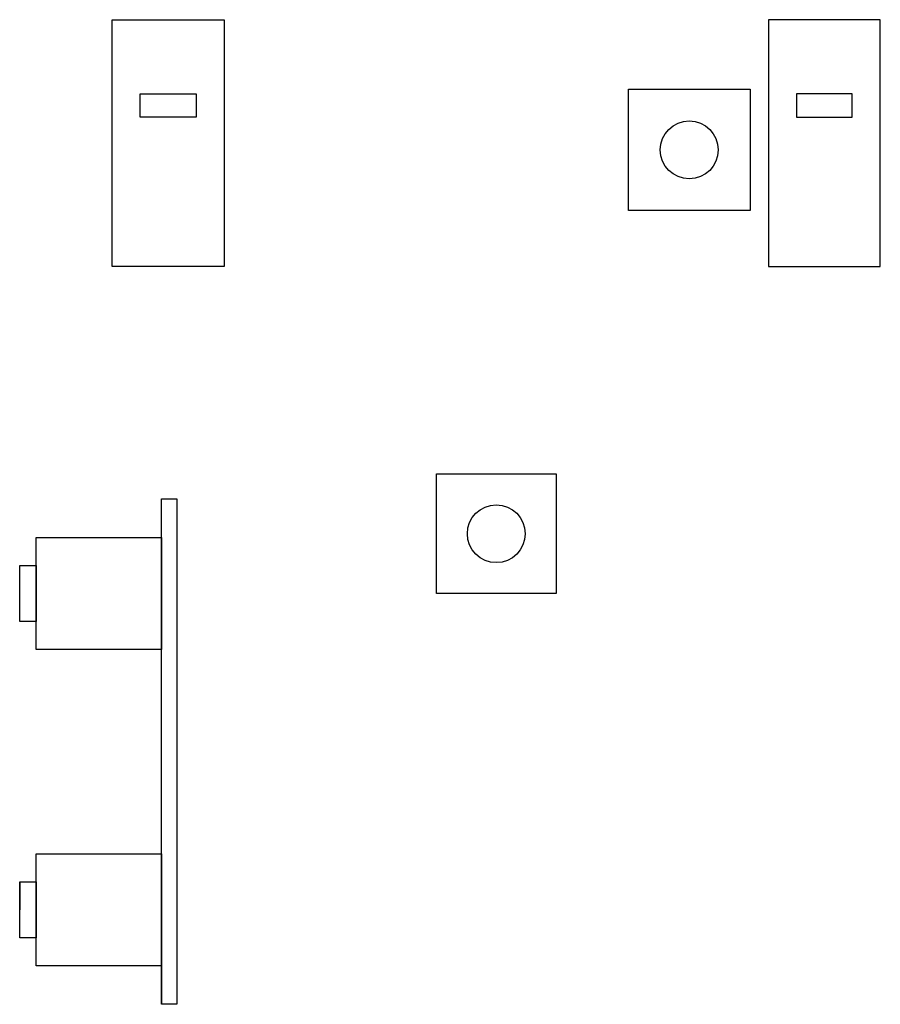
# Model space of a CAD drawing. Extents: x -24.7 to 19.9, y -12.3 to 38.8.
import ezdxf

# ---------------------------------------------------------------- set-up
doc = ezdxf.new("R2010")
doc.units = 0
doc.header["$MEASUREMENT"] = 0
doc.layers.get('0').update_dxf_attribs({"linetype": 'CONTINUOUS'})

msp = doc.modelspace()

# ---------------------------------------------------------------- linework, layer by layer
for p, q in [((-24.7, 7.55), (-24.7, 9)), ((-24.7, -5.95), (-24.7, -7.4)), ((-17.35, -10.3), (-17.35, -12.3))]:
    msp.add_line(p, q)
for points in [[(-14.1, 25.95), (-19.9, 25.95), (-19.9, 38.75), (-14.1, 38.75)], [(19.9, 38.75), (14.1, 38.75), (14.1, 25.95), (19.9, 25.95)], [(-15.55, 33.7), (-18.45, 33.7), (-18.45, 34.9), (-15.55, 34.9)], [(13.15, 28.85), (6.85, 28.85), (6.85, 35.15), (13.15, 35.15)], [(18.45, 34.9), (15.55, 34.9), (15.55, 33.7), (18.45, 33.7)], [(3.1, 9), (-3.1, 9), (-3.1, 15.2), (3.1, 15.2)], [(-17.35, 13.9), (-16.55, 13.9), (-16.55, -12.3), (-17.35, -12.3)], [(-23.85, 11.9), (-17.35, 11.9), (-17.35, 6.1), (-23.85, 6.1)], [(-24.7, 10.45), (-23.85, 10.45), (-23.85, 7.55), (-24.7, 7.55)], [(-23.85, -4.5), (-17.35, -4.5), (-17.35, -10.3), (-23.85, -10.3)], [(-24.7, -5.95), (-23.85, -5.95), (-23.85, -8.85), (-24.7, -8.85)]]:
    msp.add_lwpolyline(points, close=True)
for centre in [(10, 32), (0, 12.1)]:
    msp.add_circle(centre, 1.5)

doc.saveas('drawing.dxf')
